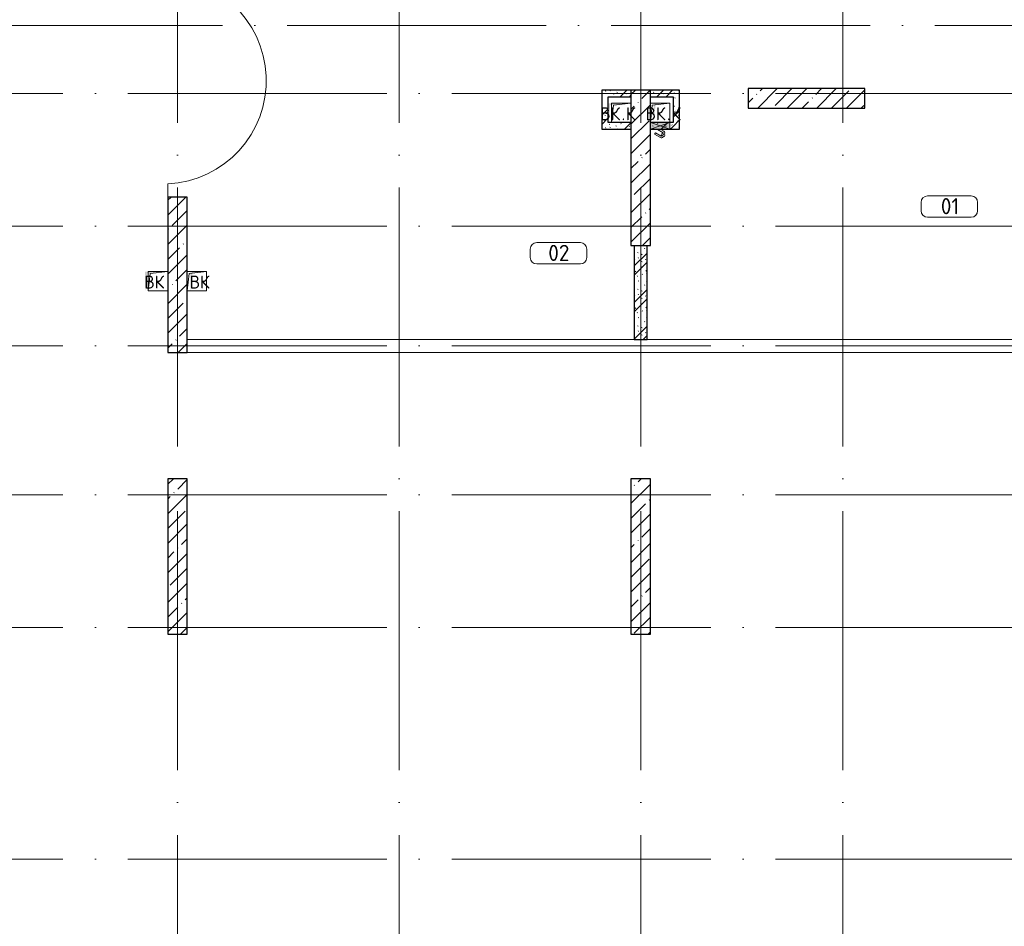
# Model space of a CAD drawing. Header units: millimetres. Extents: x -30540 to 175469, y -11730 to 122288.
# Tile 83 of 119: x 69499 to 84699, y 70835 to 84840. Entities that reach past the tile are written whole.
import ezdxf

# ---------------------------------------------------------------- set-up
doc = ezdxf.new("R2010")
doc.units = ezdxf.units.MM
doc.linetypes.add('ADSK_Линия сетки', pattern=[5000, 4000, -500, 0, -500])
for name, color, linetype, lineweight in [('A-____-NOTE-TEXT', 7, 'Continuous', 18), ('A-AREA-____-IDEN', 7, 'Continuous', 9), ('A-DOOR-____-OTLN', 7, 'Continuous', 18), ('A-FLOR-____-OTLN', 7, 'Continuous', 18), ('A-GENM-____-OTLN', 7, 'Continuous', 18), ('A-GLAZ-____-MCUT', 7, 'Continuous', 9), ('A-GLAZ-____-OTLN', 7, 'Continuous', 18), ('A-WALL-____-PATT', 7, 'Continuous', 40), ('I-WALL-____-MCUT', 7, 'Continuous', 40), ('M-EQPM-____-OTLN', 7, 'Continuous', 18), ('S-COLS-____-MCUT', 7, 'Continuous', 40), ('S-COLS-____-OTLN', 7, 'Continuous', 18), ('S-GRID-____-OTLN', 7, 'Continuous', 9)]:
    doc.layers.add(name, color=color, linetype=linetype, lineweight=lineweight)
doc.styles.add('GOST Common', font='GOST_Common.ttf', dxfattribs={"height": 200})
doc.styles.add('GOST Common_3', font='GOST_Common.ttf', dxfattribs={"height": 250})
pattern_1 = [(135, (300.56, 377.28), (-565.6854, 6e-14), [10, -790]), (135, (349.8, 474.73), (-565.6854, 6e-14), [10, -790]), (135, (423.93, 473.06), (-565.6854, 6e-14), [10, -790]), (135, (229.92, 447.9), (-565.6854, 6e-14), [10, -790]), (135, (155.08, 447.9), (-565.6854, 6e-14), [10, -790]), (135, (114.9, 369.03), (-565.6854, 6e-14), [10, -790]), (135, (132.43, 285.8), (-565.6854, 6e-14), [10, -790]), (135, (214.66, 322), (-565.6854, 6e-14), [10, -790]), (135, (198.16, 261.88), (-565.6854, 6e-14), [10, -790]), (135, (45.2, 272.9), (-565.6854, 6e-14), [10, -790]), (135, (42.32, 336.16), (-565.6854, 6e-14), [10, -790]), (135, (92.26, 192.24), (-565.6854, 6e-14), [10, -790]), (135, (7.07, 149.2), (-565.6854, 6e-14), [10, -790]), (135, (80.6, 95.1), (-565.6854, 6e-14), [10, -790]), (135, (79.53, 36.94), (-565.6854, 6e-14), [10, -790]), (135, (153.87, 74.56), (-565.6854, 6e-14), [10, -790]), (135, (228.35, 124.8), (-565.6854, 6e-14), [10, -790]), (135, (279.75, 180.4), (-565.6854, 6e-14), [10, -790]), (135, (282.9, 31.63), (-565.6854, 6e-14), [10, -790]), (135, (377.38, 53.45), (-565.6854, 6e-14), [10, -790]), (135, (352.28, 102.7), (-565.6854, 6e-14), [10, -790]), (135, (354.05, 0), (-565.6854, 6e-14), [10, -790]), (135, (553.23, 16.45), (-565.6854, 6e-14), [10, -790]), (135, (542.38, 63.45), (-565.6854, 6e-14), [10, -790]), (135, (536.58, 239.3), (-565.6854, 6e-14), [10, -790]), (135, (475.85, 203.9), (-565.6854, 6e-14), [10, -790]), (135, (475.85, 316.54), (-565.6854, 6e-14), [10, -790]), (135, (520.8, 408.7), (-565.6854, 6e-14), [10, -790]), (135, (551.1, 470.8), (-565.6854, 6e-14), [10, -790]), (135, (235.25, 537.93), (-565.6854, 6e-14), [10, -790]), (135, (407.25, 547.65), (-565.6854, 6e-14), [10, -790]), (135, (94.5, 558.6), (-565.6854, 6e-14), [10, -790]), (135, (46.4, 532.3), (-565.6854, 6e-14), [10, -790]), (135, (85.56, 465.04), (-565.6854, 6e-14), [10, -790]), (135, (355.53, 181.14), (-565.6854, 6e-14), [10, -790]), (135, (362.23, 243.6), (-565.6854, 6e-14), [10, -790]), (135, (413.45, 344.1), (-565.6854, 6e-14), [10, -790]), (135, (286.3, 273.25), (-565.6854, 6e-14), [10, -790]), (135, (423.02, 263.72), (-565.6854, 6e-14), [10, -790]), (135, (162.94, 190.2), (-565.6854, 6e-14), [10, -790]), (135, (470.25, 120.93), (-565.6854, 6e-14), [10, -790]), (135, (484.48, 9.78), (-565.6854, 6e-14), [10, -790]), (45, (0, 212.13), (-565.6854, 0), []), (45, (212.13, 0), (-565.6854, 0), []), (45, (353.55, 0), (-565.6854, 0), []), (45, (0, 353.55), (-565.6854, 0), [])]

# ---------------------------------------------------------------- blocks, each defined once
blk = doc.blocks.new('КР_Колонна_ЖБ_Прямоугольная - 300x2400h_B40-1281381-01 ЭО')
at = {"layer": 'S-COLS-____-OTLN', "lineweight": 5, "true_color": 0xcccccc}
h = blk.add_hatch(dxfattribs=at)
h.set_pattern_fill('FP_62', color=254, style=0, pattern_type=2)
h.set_pattern_definition([(225, (79085.3, 82550), (228.0985, -228.0985), []), (225, (78857.2, 82550), (228.0985, -228.0985), [403.225, -80.645, 6.706, -73.939])])
h.paths.add_polyline_path([(-150, 1200), (-150, -1200), (150, -1200), (150, 1200)])
at = {"layer": 'S-COLS-____-MCUT', "color": 254, "lineweight": 30, "true_color": 0xcccccc}
for p, q in [((150, 1200), (-150, 1200)), ((-150, 1200), (-150, -600)), ((150, -1200), (150, 1200)), ((-150, -600), (-150, -700)), ((-150, -700), (-150, -1200)), ((-150, -1200), (150, -1200))]:
    blk.add_line(p, q, dxfattribs=at)
blk = doc.blocks.new('КР_Колонна_ЖБ_Прямоугольная - 300x2400h_B40-V66-01 ЭО')
at = {"layer": 'S-COLS-____-OTLN', "lineweight": 5, "true_color": 0xcccccc}
h = blk.add_hatch(dxfattribs=at)
h.set_pattern_fill('FP_64', color=254, style=0, pattern_type=2)
h.set_pattern_definition([(225, (71935.3, 76550), (228.0985, -228.0985), []), (225, (71707.2, 76550), (228.0985, -228.0985), [403.225, -80.645, 6.706, -73.939])])
h.paths.add_polyline_path([(-150, 1200), (-150, -1200), (150, -1200), (150, 1200)])
at = {"layer": 'S-COLS-____-MCUT', "color": 254, "lineweight": 30, "true_color": 0xcccccc}
for p, q in [((150, 1200), (-150, 1200)), ((-150, 1200), (-150, -1200)), ((150, -1200), (150, 1200)), ((-150, -1200), (150, -1200))]:
    blk.add_line(p, q, dxfattribs=at)
blk = doc.blocks.new('КР_Колонна_ЖБ_Прямоугольная - 300x2400h_B40-V67-01 ЭО')
at = {"layer": 'S-COLS-____-OTLN', "lineweight": 5, "true_color": 0xcccccc}
h = blk.add_hatch(dxfattribs=at)
h.set_pattern_fill('FP_65', color=254, style=0, pattern_type=2)
h.set_pattern_definition([(225, (79085.3, 76550), (228.0985, -228.0985), []), (225, (78857.2, 76550), (228.0985, -228.0985), [403.225, -80.645, 6.706, -73.939])])
h.paths.add_polyline_path([(-150, 1200), (-150, -1200), (150, -1200), (150, 1200)])
at = {"layer": 'S-COLS-____-MCUT', "color": 254, "lineweight": 30, "true_color": 0xcccccc}
for p, q in [((150, 1200), (-150, 1200)), ((-150, 1200), (-150, -1200)), ((150, -1200), (150, 1200)), ((-150, -1200), (150, -1200))]:
    blk.add_line(p, q, dxfattribs=at)
blk = doc.blocks.new('КР_Колонна_ЖБ_Прямоугольная - 300x1800h_B40-1284474-01 ЭО')
at = {"layer": 'S-COLS-____-OTLN', "lineweight": 5, "true_color": 0xcccccc}
h = blk.add_hatch(dxfattribs=at)
h.set_pattern_fill('FP_70', color=254, style=0, pattern_type=2)
h.set_pattern_definition([(135, (83625, -81645.3), (-228.0985, -228.0985), []), (135, (83625, -81417.2), (-228.0985, -228.0985), [403.225, -80.645, 6.706, -73.939])])
h.paths.add_polyline_path([(150, 900), (-150, 900), (-150, -900), (150, -900), (150, 62)])
at = {"layer": 'S-COLS-____-MCUT', "color": 254, "lineweight": 30, "true_color": 0xcccccc}
for p, q in [((150, 900), (-150, 900)), ((-150, 900), (-150, -900)), ((150, -900), (150, 900)), ((-150, -900), (150, -900))]:
    blk.add_line(p, q, dxfattribs=at)
blk = doc.blocks.new('АР_Отверстие прямоугольное - ВК_К-4528386-01 ЭО')
at = {"layer": 'A-GLAZ-____-OTLN', "lineweight": 13, "true_color": 0xf9f9f9}
blk.add_hatch(color=7, dxfattribs=at).paths.add_polyline_path([(-25, 50), (-25, -50), (275, -50), (275, 50), (195, 50)])
at = {"layer": 'A-GLAZ-____-MCUT', "color": 254, "lineweight": 15, "true_color": 0xcccccc}
for p, q in [((-25, 50), (-25, -50)), ((275, 50), (275, -50))]:
    blk.add_line(p, q, dxfattribs=at)
at = {"layer": 'A-GLAZ-____-OTLN', "color": 254, "lineweight": 5, "true_color": 0xcccccc}
for p, q in [((275, 50), (-25, -50)), ((-25, 50), (275, -50))]:
    blk.add_line(p, q, dxfattribs=at)
at = {"layer": 'A-GLAZ-____-OTLN', "color": 254, "lineweight": 13, "true_color": 0xcccccc}
for p, q in [((275, 50), (-25, 50)), ((-25, 50), (-25, -50)), ((275, -50), (275, 50)), ((-25, -50), (275, -50))]:
    blk.add_line(p, q, dxfattribs=at)
blk = doc.blocks.new('АР_Дверь однопольная - 300х400h_200__ВК_СС-V92-01 ЭО')
at = {"layer": 'A-DOOR-____-OTLN', "color": 254, "lineweight": 5, "true_color": 0xcccccc}
for p, q in [((-66, 158), (-62, 164)), ((-62, 164), (-19, 139)), ((-51, 158), (-45, 169)), ((-30, 146), (-24, 156)), ((72, 107), (-17, 158)), ((84, 128), (-4, 180)), ((-71, 149), (-75, 142)), ((-75, 142), (-32, 117)), ((-64, 136), (-70, 125)), ((0, 50), (-59, 84)), ((-43, 123), (-49, 113)), ((42, 55), (-47, 106)), ((-32, 117), (-28, 124)), ((-19, 139), (-23, 133)), ((42, 55), (39, 50)), ((72, 107), (84, 128))]:
    blk.add_line(p, q, dxfattribs=at)
for centre, radius, start, end in [((-19, 154), 30, 60, 150), ((-19, 154), 4.99, 60, 150), ((-44, 110), 30, 150, 240), ((-44, 110), 4.99, 150, 240)]:
    blk.add_arc(centre, radius, start, end, dxfattribs=at)
blk = doc.blocks.new('АР_Канал вертикальный прямоугольный - ВК_К-V128-01 ЭО')
at = {"layer": 'M-EQPM-____-OTLN', "lineweight": 13, "true_color": 0xe2e2e2}
blk.add_hatch(color=254, dxfattribs=at).paths.add_polyline_path([(-150, -150), (-120, 120), (150, 150), (-150, 150)])
blk = doc.blocks.new('АР_Канал вертикальный прямоугольный - ВК_К-3313306-01 ЭО')
at = {"layer": 'A-GENM-____-OTLN', "color": 253, "lineweight": 13, "true_color": 0xaaaaaa}
for p, q in [((-150, -150), (-150, 150)), ((-150, 150), (150, 150))]:
    blk.add_line(p, q, dxfattribs=at)
at = {"layer": 'M-EQPM-____-OTLN', "color": 253, "lineweight": 13, "true_color": 0xaaaaaa}
for p, q in [((-150, -150), (-150, 150)), ((-150, 150), (150, 150)), ((-150, -150), (-120, 120)), ((-120, 120), (150, 150)), ((150, 150), (150, -150)), ((150, -150), (-150, -150))]:
    blk.add_line(p, q, dxfattribs=at)
blk = doc.blocks.new('АР_Канал вертикальный прямоугольный - ВК-3318483-01 ЭО')
at = {"layer": 'M-EQPM-____-OTLN', "lineweight": 13, "true_color": 0xe2e2e2}
blk.add_hatch(color=254, dxfattribs=at).paths.add_polyline_path([(-150, -150), (-120, 120), (150, 150), (-150, 150)])
blk = doc.blocks.new('Наметкина 10_РД_АР_К3_отсоединено_rvt-1-01 ЭО')
at = {"layer": 'A-WALL-____-PATT', "lineweight": 5, "true_color": 0xcccccc}
h = blk.add_hatch(dxfattribs=at)
h.set_pattern_fill('FP_51', color=254, style=0, pattern_type=2)
h.set_pattern_definition(pattern_1)
h.paths.add_polyline_path([(78585, 83150), (78585, 83750), (78485, 83750), (78485, 83150)])
h = blk.add_hatch(dxfattribs=at)
h.set_pattern_fill('FP_51', color=254, style=0, pattern_type=2)
h.set_pattern_definition(pattern_1)
h.paths.add_polyline_path([(78935, 83650), (78935, 83750), (78585, 83750), (78585, 83650)])
h = blk.add_hatch(dxfattribs=at)
h.set_pattern_fill('FP_51', color=254, style=0, pattern_type=2)
h.set_pattern_definition(pattern_1)
h.paths.add_polyline_path([(79235, 83650), (79685, 83650), (79685, 83750), (79235, 83750)])
h = blk.add_hatch(dxfattribs=at)
h.set_pattern_fill('FP_51', color=254, style=0, pattern_type=2)
h.set_pattern_definition(pattern_1)
h.paths.add_polyline_path([(79685, 83150), (79685, 83650), (79585, 83650), (79585, 83150)])
h = blk.add_hatch(dxfattribs=at)
h.set_pattern_fill('FP_51', color=254, style=0, pattern_type=2)
h.set_pattern_definition(pattern_1)
h.paths.add_polyline_path([(78615, 83150), (78935, 83150), (78935, 83250), (78585, 83250), (78585, 83150)])
h = blk.add_hatch(dxfattribs=at)
h.set_pattern_fill('FP_51', color=254, style=0, pattern_type=2)
h.set_pattern_definition(pattern_1)
h.paths.add_polyline_path([(79535, 83150), (79585, 83150), (79585, 83250), (79235, 83250), (79235, 83150), (79315, 83150)])
h = blk.add_hatch(dxfattribs=at)
h.set_pattern_fill('FP_51', color=254, style=0, pattern_type=2)
h.set_pattern_definition(pattern_1)
h.paths.add_polyline_path([(79185, 79900), (79185, 81350), (78985, 81350), (78985, 79900)])
at = {"layer": 'S-COLS-____-OTLN', "lineweight": 5, "true_color": 0xcccccc}
h = blk.add_hatch(dxfattribs=at)
h.set_pattern_fill('FP_27', color=254, style=0, pattern_type=2)
h.set_pattern_definition([(45, (0, 0), (-228.0985, 228.0985), []), (45, (228.1, 0), (-228.0985, 228.0985), [403.225, -80.645, 6.706, -73.939])])
h.paths.add_polyline_path([(72085, 79700), (72085, 82100), (71785, 82100), (71785, 79700)])
at = {"layer": 'A-FLOR-____-OTLN', "color": 254, "lineweight": 13, "true_color": 0xcccccc}
for p, q in [((71785, 82302), (71785, 82100)), ((72085, 79900), (78985, 79900)), ((78985, 79900), (72085, 79900)), ((79185, 79900), (88680, 79900)), ((88680, 79900), (79185, 79900)), ((72085, 79700), (88680, 79700))]:
    blk.add_line(p, q, dxfattribs=at)
blk.add_arc((71705, 83900), 1600, 272.866, 91.7908, dxfattribs=at)
at = {"layer": 'I-WALL-____-MCUT', "color": 254, "lineweight": 30, "true_color": 0xcccccc}
for p, q in [((78485, 83750), (78485, 83150)), ((78585, 83750), (78485, 83750)), ((78935, 83750), (78585, 83750)), ((79685, 83750), (79235, 83750)), ((79685, 83650), (79685, 83750)), ((78585, 83650), (78935, 83650)), ((78585, 83250), (78585, 83650)), ((79235, 83650), (79585, 83650)), ((79585, 83650), (79585, 83250)), ((79685, 83150), (79685, 83650)), ((78485, 83150), (78585, 83150)), ((78935, 83250), (78585, 83250)), ((78585, 83150), (78935, 83150)), ((79535, 83250), (79235, 83250)), ((79235, 83150), (79535, 83150)), ((79585, 83250), (79535, 83250)), ((79535, 83150), (79585, 83150)), ((79585, 83150), (79685, 83150)), ((78985, 81350), (78985, 79900)), ((79185, 79900), (79185, 81350)), ((78985, 79900), (79185, 79900))]:
    blk.add_line(p, q, dxfattribs=at)
at = {"layer": 'S-COLS-____-MCUT', "color": 254, "lineweight": 30, "true_color": 0xcccccc}
for p, q in [((71785, 82100), (71785, 79700)), ((72085, 82100), (71785, 82100)), ((72085, 79700), (72085, 82100)), ((71785, 79700), (72085, 79700))]:
    blk.add_line(p, q, dxfattribs=at)
at = {"layer": 'A-DOOR-____-OTLN', "color": 254, "lineweight": 13, "true_color": 0xcccccc, "rotation": 180}
blk.add_blockref('АР_Дверь однопольная - 300х400h_200__ВК_СС-V92-01 ЭО', (79385, 83200), dxfattribs=at)
at = {"layer": 'A-GLAZ-____-OTLN', "color": 254, "lineweight": 13, "true_color": 0xcccccc, "rotation": 180}
blk.add_blockref('АР_Отверстие прямоугольное - ВК_К-4528386-01 ЭО', (79510, 83200), dxfattribs=at)
at = {"layer": 'M-EQPM-____-OTLN', "color": 253, "lineweight": 5, "true_color": 0xaaaaaa}
for name, p in [('АР_Канал вертикальный прямоугольный - ВК_К-V128-01 ЭО', (78735, 83400)), ('АР_Канал вертикальный прямоугольный - ВК_К-3313306-01 ЭО', (78785, 83400)), ('АР_Канал вертикальный прямоугольный - ВК_К-3313306-01 ЭО', (79385, 83400)), ('АР_Канал вертикальный прямоугольный - ВК_К-V128-01 ЭО', (79435, 83400)), ('АР_Канал вертикальный прямоугольный - ВК-3318483-01 ЭО', (71585, 80800)), ('АР_Канал вертикальный прямоугольный - ВК_К-3313306-01 ЭО', (71635, 80800)), ('АР_Канал вертикальный прямоугольный - ВК_К-3313306-01 ЭО', (72235, 80800)), ('АР_Канал вертикальный прямоугольный - ВК-3318483-01 ЭО', (72285, 80800))]:
    blk.add_blockref(name, p, dxfattribs=at)
at = {"layer": 'S-COLS-____-OTLN', "color": 254, "lineweight": 13, "true_color": 0xcccccc}
for name, p, rotation in [('КР_Колонна_ЖБ_Прямоугольная - 300x2400h_B40-1281381-01 ЭО', (79085, 82550), 180), ('КР_Колонна_ЖБ_Прямоугольная - 300x1800h_B40-1284474-01 ЭО', (81645, 83625), 269.9999999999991), ('КР_Колонна_ЖБ_Прямоугольная - 300x2400h_B40-V66-01 ЭО', (71935, 76550), 180), ('КР_Колонна_ЖБ_Прямоугольная - 300x2400h_B40-V67-01 ЭО', (79085, 76550), 180)]:
    blk.add_blockref(name, p, dxfattribs=dict(at, rotation=rotation))
at = {"layer": 'A-____-NOTE-TEXT', "color": 253, "lineweight": 5, "true_color": 0xaaaaaa, "char_height": 200, "attachment_point": 1, "style": 'GOST Common'}
for s, insert, width in [('ВК', (78460, 83487), 400.84), ('\\fGOST Common|b0|i0|c204|p34|;К', (78857, 83487), 192.4), ('ВК', (79160, 83487), 400.84), ('\\fGOST Common|b0|i0|c204|p34|;К', (79557, 83487), 192.4), ('\\fGOST Common|b0|i0|c204|p34|;.', (78791, 83487), 80.17), ('\\fGOST Common|b0|i0|c204|p34|;.', (79491, 83487), 80.17), ('ВК', (71423, 80887), 400.84), ('ВК', (72123, 80887), 400.84)]:
    blk.add_mtext(s, dxfattribs=dict(at, insert=insert, width=width))
blk = doc.blocks.new('Марка помещения 2 - Марка помещения 2-1605974-01 ЭО')
at = {"layer": 'A-AREA-____-IDEN', "color": 253, "true_color": 0xaaaaaa}
for p, q in [((-1.797, 0.841), (1.569, 0.841)), ((-2.297, -0.309), (-2.297, 0.341)), ((2.069, 0.341), (2.069, -0.309)), ((1.569, -0.809), (-1.797, -0.809))]:
    blk.add_line(p, q, dxfattribs=at)
for centre, start, end in [((-1.797, 0.341), 90, 180), ((1.569, 0.341), 0, 90), ((-1.797, -0.309), 180, 270), ((1.569, -0.309), 270, 360)]:
    blk.add_arc(centre, 0.5, start, end, dxfattribs=at)

msp = doc.modelspace()

# ---------------------------------------------------------------- linework, layer by layer
at = {"layer": 'S-GRID-____-OTLN', "color": 253, "linetype": 'ADSK_Линия сетки', "true_color": 0xaaaaaa}
for p, q in [((71935.3, 53245.6), (71935.3, 100101.1)), ((75355.3, 53245.6), (75355.3, 100101.1)), ((79085.3, 53245.6), (79085.3, 100101.1)), ((82205.3, 53245.6), (82205.3, 100101.1)), ((132629, 84750), (62296.8, 84750)), ((135169, 83700), (62296.8, 83700)), ((135169, 81650), (62296.8, 81650)), ((135169, 79800), (62296.8, 79800)), ((135169, 77500), (62296.8, 77500)), ((135169, 75450), (62296.8, 75450)), ((135169, 71875), (62296.8, 71875))]:
    msp.add_line(p, q, dxfattribs=at)

# ---------------------------------------------------------------- block references
at = {"lineweight": 5}
msp.add_blockref('Наметкина 10_РД_АР_К3_отсоединено_rvt-1-01 ЭО', (0, 0), dxfattribs=at)
at = {"layer": 'A-AREA-____-IDEN', "color": 253, "true_color": 0xaaaaaa, "xscale": 199.9999999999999, "yscale": 199.9999999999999, "zscale": 199.9999999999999}
for p in [(83873.1, 81950.3), (77840.3, 81228.4)]:
    msp.add_blockref('Марка помещения 2 - Марка помещения 2-1605974-01 ЭО', p, dxfattribs=at)

# ---------------------------------------------------------------- texts
at = {"layer": 'A-AREA-____-IDEN', "color": 253, "true_color": 0xaaaaaa, "char_height": 250, "attachment_point": 1, "style": 'GOST Common_3'}
for s, insert, width in [('01', (83718.6, 82084.1), 384.81), ('02', (77658.8, 81362.1), 448.945)]:
    msp.add_mtext(s, dxfattribs=dict(at, insert=insert, width=width))

doc.saveas('drawing.dxf')
